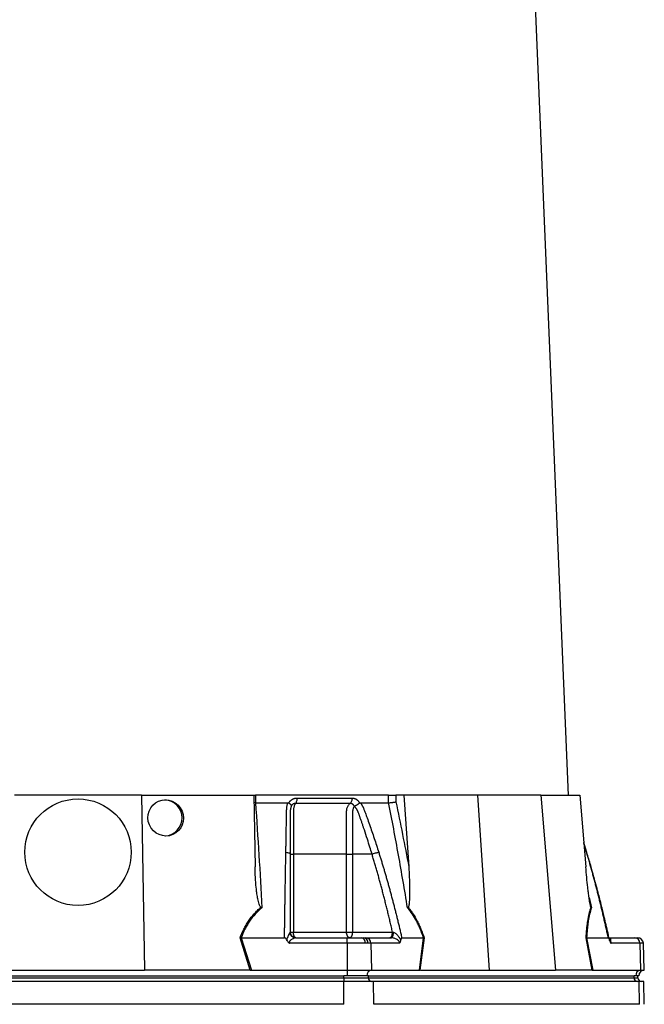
# Model space of a CAD drawing. Header units: millimetres. Extents: x 1189 to 1789, y 540 to 2623.
# Tile 8 of 12: x 1458 to 1787, y 1064 to 1581. Entities that reach past the tile are written whole.
import ezdxf

# ---------------------------------------------------------------- set-up
doc = ezdxf.new("R2010")
doc.units = ezdxf.units.MM

msp = doc.modelspace()

# ---------------------------------------------------------------- linework, layer by layer
at = {"color": 7, "linetype": 'Continuous', "lineweight": 25}
for p, q in [((1747.11, 1173.59), (1711.19, 2026.97)), ((1522.45, 1173.59), (1455.76, 1173.59)), ((1522.45, 1173.59), (1524.05, 1081.59)), ((1522.45, 1173.59), (1581.53, 1173.59)), ((1581.53, 1173.59), (1582.19, 1135.8)), ((1581.7, 1173.59), (1582.41, 1173.59)), ((1582.41, 1173.59), (1582.44, 1169.59)), ((1652.34, 1173.59), (1582.41, 1173.59)), ((1652.44, 1169.59), (1652.34, 1173.59)), ((1656.16, 1173.59), (1656.25, 1170.04)), ((1660.51, 1173.59), (1656.16, 1173.59)), ((1660.51, 1173.59), (1663.05, 1135.8)), ((1699.11, 1173.59), (1660.51, 1173.59)), ((1699.11, 1173.59), (1705.28, 1081.59)), ((1732.45, 1173.59), (1699.11, 1173.59)), ((1732.45, 1173.59), (1740.23, 1081.59)), ((1732.45, 1173.59), (1752.94, 1173.59)), ((1752.94, 1173.59), (1756.13, 1135.8)), ((1582.44, 1169.59), (1581.6, 1169.65)), ((1599.96, 1169.46), (1600.04, 1169.59)), ((1637.13, 1169.59), (1637.2, 1169.46)), ((1756.68, 1143.45), (1755.05, 1148.6)), ((1602.37, 1142.59), (1602.37, 1101.59)), ((1630.33, 1101.59), (1630.33, 1142.59)), ((1643.71, 1142.59), (1633.49, 1142.59)), ((1633.49, 1142.59), (1633.49, 1101.59)), ((1579.67, 1081.59), (1574.32, 1098.62)), ((1574.9, 1098.59), (1580.25, 1081.59)), ((1574.91, 1098.59), (1597.7, 1098.59)), ((1600.7, 1101.59), (1602.37, 1101.59)), ((1602.37, 1101.59), (1630.33, 1101.59)), ((1603.62, 1098.59), (1630.56, 1098.59)), ((1630.33, 1101.59), (1633.49, 1101.59)), ((1630.56, 1098.59), (1638.24, 1098.59)), ((1633.49, 1101.59), (1654.51, 1101.59)), ((1638.24, 1098.59), (1639.25, 1098.59)), ((1639.25, 1098.59), (1640.43, 1098.59)), ((1640.43, 1098.59), (1653.9, 1098.59)), ((1659.37, 1098.59), (1670.76, 1098.59)), ((1668.61, 1081.59), (1670.77, 1098.59)), ((1671.1, 1098.62), (1668.94, 1081.59)), ((1759.51, 1081.59), (1756.32, 1098.62)), ((1756.56, 1098.59), (1759.75, 1081.59)), ((1756.57, 1098.59), (1767.96, 1098.59)), ((1768.42, 1098.59), (1781.88, 1098.59)), ((1781.88, 1098.59), (1783.41, 1098.59)), ((1630.56, 1095.7), (1600.49, 1095.7)), ((1630.56, 1095.7), (1630.56, 1081.59)), ((1640.25, 1095.7), (1630.56, 1095.7)), ((1641.54, 1095.7), (1640.25, 1095.7)), ((1643.03, 1095.7), (1641.54, 1095.7)), ((1643.03, 1095.7), (1643.46, 1081.59)), ((1658.06, 1095.7), (1643.03, 1095.7)), ((1784.48, 1095.7), (1769.45, 1095.7)), ((1784.48, 1095.7), (1784.91, 1081.59)), ((1786.9, 1081.59), (1786.41, 1095.7)), ((1349.39, 1078.59), (1628.82, 1078.59)), ((1349.39, 1077.59), (1628.82, 1077.59)), ((1454.16, 1081.59), (1524.05, 1081.59)), ((1579.36, 1081.59), (1524.05, 1081.59)), ((1580.25, 1081.59), (1630.56, 1081.59)), ((1630.56, 1078.59), (1628.82, 1078.59)), ((1628.82, 1077.59), (1628.82, 1078.59)), ((1628.82, 1077.59), (1628.82, 1075.59)), ((1628.82, 1077.59), (1641.81, 1077.59)), ((1630.56, 1081.59), (1630.56, 1078.59)), ((1630.56, 1081.59), (1643.46, 1081.59)), ((1640.95, 1078.59), (1630.56, 1078.59)), ((1641.81, 1078.59), (1640.95, 1078.59)), ((1641.81, 1077.59), (1641.81, 1078.59)), ((1641.81, 1078.59), (1781.53, 1078.59)), ((1641.81, 1077.59), (1781.53, 1077.59)), ((1643.46, 1081.59), (1668.61, 1081.59)), ((1669.14, 1081.59), (1705.28, 1081.59)), ((1705.28, 1081.59), (1740.23, 1081.59)), ((1759.4, 1081.59), (1740.23, 1081.59)), ((1759.75, 1081.59), (1784.91, 1081.59)), ((1782.4, 1078.59), (1781.53, 1078.59)), ((1781.53, 1077.59), (1781.53, 1078.59)), ((1784.01, 1078.59), (1782.4, 1078.59)), ((1783.54, 1077.59), (1783.54, 1078.59)), ((1784.91, 1081.59), (1786.9, 1081.59)), ((1628.82, 1075.59), (1349.39, 1075.59)), ((1628.82, 1063.59), (1628.82, 1075.59)), ((1644.46, 1075.59), (1628.82, 1075.59)), ((1644.64, 1063.59), (1644.46, 1075.59)), ((1784.18, 1075.59), (1644.46, 1075.59)), ((1784.36, 1063.59), (1784.18, 1075.59)), ((1786.6, 1075.59), (1784.18, 1075.59)), ((1786.8, 1063.58), (1786.6, 1075.59)), ((1628.82, 1063.59), (1349.39, 1063.59)), ((1784.36, 1063.59), (1644.64, 1063.59))]:
    msp.add_line(p, q, dxfattribs=at)
at = {"color": 8, "linetype": 'Continuous', "lineweight": 25}
for p, q in [((1756.55, 1143.55), (1755.08, 1148.26)), ((1756.55, 1143.55), (1756.66, 1143.44)), ((1756.66, 1143.44), (1756.55, 1143.55)), ((1757.86, 1119.84), (1759.11, 1114.35)), ((1786.41, 1095.7), (1784.48, 1095.7)), ((1781.53, 1077.59), (1783.54, 1077.59))]:
    msp.add_line(p, q, dxfattribs=at)
at = {"color": 7, "linetype": 'Continuous', "lineweight": 25, "flags": 128}
for points in [[(1603.7, 1098.59), (1603.44, 1098.65), (1603.19, 1098.82), (1602.96, 1099.1), (1602.76, 1099.47), (1602.59, 1099.93), (1602.47, 1100.44), (1602.39, 1101.01), (1602.37, 1101.59)], [(1631.99, 1098.59), (1631.67, 1098.65), (1631.36, 1098.82), (1631.07, 1099.1), (1630.82, 1099.47), (1630.61, 1099.93), (1630.46, 1100.44), (1630.36, 1101.01), (1630.33, 1101.59)], [(1631.99, 1098.59), (1632.29, 1098.65), (1632.57, 1098.82), (1632.83, 1099.1), (1633.05, 1099.47), (1633.24, 1099.93), (1633.38, 1100.44), (1633.47, 1101.01), (1633.49, 1101.59)], [(1653.9, 1098.59), (1654.11, 1098.65), (1654.3, 1098.81), (1654.49, 1099.07), (1654.65, 1099.43), (1654.78, 1099.86), (1654.89, 1100.36), (1654.95, 1100.9), (1654.98, 1101.47)]]:
    msp.add_lwpolyline(points, dxfattribs=at)
at = {"color": 7, "linetype": 'Continuous', "lineweight": 25}
msp.add_circle((1489.11, 1143.59), 28, dxfattribs=at)
for centre, radius, start, end in [((1534.33, 1161.59), 9.51, 273.5343, 87.3564), ((1603.64, 1101.57), 2.98, 181.9709, 269.6724), ((1637.65, 1096.04), 2.62, 352.5656, 77.2072), ((1638.86, 1095.93), 2.69, 354.9863, 81.6138), ((1640.23, 1095.8), 2.8, 357.9914, 85.7799), ((1781.68, 1095.8), 2.8, 357.9914, 85.7799), ((1783.41, 1095.59), 3, 2, 90), ((1643.78, 1078.77), 2.84, 96.5771, 183.6107), ((1643.69, 1077.47), 1.88, 176.1887, 265.5981), ((1783.41, 1077.47), 1.88, 176.1887, 265.5981), ((1785.23, 1078.77), 2.84, 96.5771, 183.6107), ((1785.54, 1077.59), 2, 180, 270), ((1787.01, 1078.59), 3, 92, 180)]:
    msp.add_arc(centre, radius, start, end, dxfattribs=at)
msp.add_ellipse((1535.23, 1161.59), major_axis=(-3.72, 8.78), ratio=0.978252, dxfattribs=at)
for centre, major_axis, ratio, start_param, end_param in [((1580.9, 1078.59), (17.02, -0.28), 0.175535, 1.645803, 1.664009), ((1668.37, 1078.59), (11.1, 0.22), 0.269565, 1.496149, 1.514355), ((1760.17, 1078.59), (5.92, -0.52), 0.499165, 1.726141, 1.744347)]:
    msp.add_ellipse(centre, major_axis=major_axis, ratio=ratio, start_param=start_param, end_param=end_param, dxfattribs=at)
for points, knots in [([(1600.04, 1169.59), (1600.08, 1169.66), (1600.16, 1169.79), (1600.29, 1169.99), (1600.43, 1170.17), (1600.57, 1170.35), (1600.72, 1170.52), (1600.87, 1170.68), (1601.04, 1170.83), (1601.21, 1170.97), (1601.38, 1171.11), (1601.56, 1171.24), (1601.75, 1171.36), (1601.95, 1171.47), (1602.21, 1171.61), (1602.54, 1171.76), (1602.95, 1171.9), (1603.36, 1171.99), (1603.79, 1172.05), (1604.08, 1172.06), (1604.22, 1172.06)], [0, 0, 0, 0, 0.044249, 0.088103, 0.131644, 0.174955, 0.21812, 0.261226, 0.304357, 0.347601, 0.391041, 0.434763, 0.478847, 0.523375, 0.568424, 0.654803, 0.740537, 0.826241, 0.912528, 1, 1, 1, 1]), ([(1604.22, 1172.06), (1604.22, 1171.78), (1604.21, 1171.49), (1604.14, 1170.9), (1604.09, 1170.61), (1603.94, 1170.09), (1603.85, 1169.86), (1603.65, 1169.47), (1603.53, 1169.31), (1603.42, 1169.2)], [0, 0, 0, 0, 0.25, 0.25, 0.5, 0.5, 0.75, 0.75, 1, 1, 1, 1]), ([(1633.2, 1172.06), (1633.21, 1171.78), (1633.19, 1171.49), (1633.1, 1170.9), (1633.04, 1170.61), (1632.85, 1170.09), (1632.74, 1169.86), (1632.48, 1169.47), (1632.34, 1169.31), (1632.2, 1169.2)], [0, 0, 0, 0, 0.25, 0.25, 0.5, 0.5, 0.75, 0.75, 1, 1, 1, 1]), ([(1633.2, 1172.06), (1633.27, 1172.06), (1633.4, 1172.06), (1633.6, 1172.05), (1633.8, 1172.02), (1634, 1171.99), (1634.19, 1171.94), (1634.38, 1171.89), (1634.57, 1171.83), (1634.76, 1171.75), (1634.95, 1171.67), (1635.19, 1171.55), (1635.48, 1171.38), (1635.8, 1171.15), (1636.11, 1170.9), (1636.4, 1170.61), (1636.66, 1170.3), (1636.91, 1169.96), (1637.05, 1169.72), (1637.13, 1169.59)], [0, 0, 0, 0, 0.043919, 0.087472, 0.13073, 0.173768, 0.216664, 0.259492, 0.30233, 0.345255, 0.388344, 0.431671, 0.51489, 0.596546, 0.677156, 0.757259, 0.837405, 0.91814, 1, 1, 1, 1]), ([(1652.34, 1173.59), (1652.61, 1173.59), (1652.91, 1173.59), (1653.57, 1173.59), (1653.91, 1173.59), (1654.43, 1173.59), (1654.6, 1173.59), (1654.94, 1173.59), (1655.11, 1173.59), (1655.59, 1173.59), (1655.89, 1173.59), (1656.16, 1173.59)], [0, 0, 0, 0, 0.25, 0.25, 0.5, 0.5, 0.625, 0.625, 0.75, 0.75, 1, 1, 1, 1]), ([(1582.46, 1169.59), (1583.07, 1160.44), (1583.66, 1151.26), (1584.78, 1132.85), (1585.31, 1123.61), (1585.82, 1114.35)], [0, 0, 0, 0, 0.5, 0.5, 1, 1, 1, 1]), ([(1598.41, 1143.55), (1598.43, 1144.24), (1598.45, 1145.61), (1598.49, 1147.66), (1598.52, 1149.7), (1598.56, 1151.72), (1598.61, 1154.34), (1598.67, 1157.54), (1598.72, 1160.7), (1598.77, 1163.21), (1598.79, 1164.7), (1598.82, 1165.76), (1598.85, 1166.36), (1598.88, 1166.87), (1598.94, 1167.38), (1599.03, 1167.91), (1599.15, 1168.48), (1599.3, 1169.04), (1599.43, 1169.41), (1599.49, 1169.59)], [0, 0, 0, 0, 0.077777, 0.1552, 0.232272, 0.308995, 0.385372, 0.530526, 0.674474, 0.747423, 0.819615, 0.846383, 0.869761, 0.889755, 0.906383, 0.929523, 0.9528, 0.976272, 1, 1, 1, 1]), ([(1599.49, 1169.59), (1599.52, 1169.59), (1599.59, 1169.59), (1599.69, 1169.57), (1599.79, 1169.55), (1599.88, 1169.51), (1599.93, 1169.47), (1599.96, 1169.46)], [0, 0, 0, 0, 0.2125759, 0.416535, 0.614103, 0.8077257, 1, 1, 1, 1]), ([(1599.96, 1169.46), (1600, 1169.43), (1600.09, 1169.37), (1600.21, 1169.28), (1600.33, 1169.2), (1600.43, 1169.11), (1600.53, 1169.03), (1600.62, 1168.94), (1600.71, 1168.87), (1600.78, 1168.79), (1600.89, 1168.67), (1601.01, 1168.53), (1601.12, 1168.36), (1601.2, 1168.21), (1601.24, 1168.09), (1601.26, 1167.99), (1601.25, 1167.9), (1601.24, 1167.83), (1601.22, 1167.76), (1601.21, 1167.71), (1601.2, 1167.69)], [0, 0, 0, 0, 0.048652, 0.096489, 0.14339, 0.189242, 0.233941, 0.277392, 0.319512, 0.360225, 0.399465, 0.506174, 0.603082, 0.689684, 0.765815, 0.831582, 0.887296, 0.933441, 0.970686, 1, 1, 1, 1]), ([(1601.15, 1167.57), (1601.13, 1167.5), (1601.08, 1167.36), (1601.02, 1167.14), (1600.96, 1166.92), (1600.91, 1166.7), (1600.86, 1166.48), (1600.82, 1166.26), (1600.79, 1166.04), (1600.76, 1165.83), (1600.74, 1165.61), (1600.72, 1165.4), (1600.71, 1165.19), (1600.71, 1164.99), (1600.7, 1164.74), (1600.7, 1164.45), (1600.7, 1164.12), (1600.7, 1163.78), (1600.7, 1163.45), (1600.7, 1163.17), (1600.7, 1162.93), (1600.7, 1162.7), (1600.7, 1162.39), (1600.7, 1162), (1600.7, 1161.17), (1600.7, 1159.92), (1600.7, 1158.32), (1600.7, 1156.78), (1600.7, 1154.79), (1600.7, 1152.41), (1600.7, 1149.67), (1600.7, 1147.13), (1600.7, 1144.79), (1600.7, 1143.3), (1600.7, 1142.59)], [0, 0, 0, 0, 0.010662, 0.021198, 0.031594, 0.041839, 0.051919, 0.061821, 0.071533, 0.08104, 0.09033, 0.099392, 0.108213, 0.116783, 0.125091, 0.138719, 0.152205, 0.165558, 0.178786, 0.1919, 0.198167, 0.207477, 0.219813, 0.235151, 0.25346, 0.319418, 0.382864, 0.443812, 0.502275, 0.618272, 0.726011, 0.825493, 0.916782, 1, 1, 1, 1]), ([(1603.42, 1169.2), (1603.37, 1169.2), (1603.27, 1169.21), (1603.13, 1169.19), (1602.98, 1169.17), (1602.84, 1169.14), (1602.7, 1169.1), (1602.56, 1169.06), (1602.42, 1169), (1602.22, 1168.89), (1601.97, 1168.73), (1601.71, 1168.49), (1601.52, 1168.25), (1601.37, 1168.04), (1601.27, 1167.85), (1601.22, 1167.73), (1601.2, 1167.68)], [0, 0, 0, 0, 0.053313, 0.106595, 0.159871, 0.213165, 0.266504, 0.319912, 0.373414, 0.427035, 0.564482, 0.685233, 0.789261, 0.876464, 0.946724, 1, 1, 1, 1]), ([(1603.42, 1169.2), (1603.33, 1169.09), (1603.24, 1168.95), (1603.08, 1168.64), (1603, 1168.46), (1602.85, 1168.06), (1602.78, 1167.84), (1602.66, 1167.38), (1602.6, 1167.14), (1602.51, 1166.62), (1602.47, 1166.35), (1602.41, 1165.79), (1602.39, 1165.51), (1602.37, 1165.08), (1602.37, 1164.94), (1602.37, 1164.65), (1602.37, 1164.5), (1602.37, 1164.07), (1602.37, 1161.45), (1602.37, 1158.84), (1602.37, 1151.88), (1602.37, 1147.24), (1602.37, 1142.59)], [0, 0, 0, 0, 0.03125, 0.03125, 0.0625, 0.0625, 0.09375, 0.09375, 0.125, 0.125, 0.15625, 0.15625, 0.1875, 0.1875, 0.203125, 0.203125, 0.21875, 0.21875, 0.25, 0.5, 0.5, 1, 1, 1, 1]), ([(1632.2, 1169.2), (1631.12, 1169.2), (1628.82, 1169.2), (1625.45, 1169.2), (1621.85, 1169.2), (1619.37, 1169.2), (1616.77, 1169.2), (1614.27, 1169.2), (1610.56, 1169.2), (1607.03, 1169.2), (1604.57, 1169.2), (1603.42, 1169.2)], [0.7589111, 0.7589111, 0.7589111, 0.7589111, 0.7820302, 0.8131687, 0.8443073, 0.8754458, 0.8754458, 0.9065844, 0.9377229, 0.9688615, 0.9919807, 0.9919807, 0.9919807, 0.9919807]), ([(1630.33, 1142.59), (1630.33, 1147.24), (1630.33, 1151.88), (1630.34, 1158.84), (1630.34, 1161.45), (1630.34, 1164.07), (1630.34, 1164.5), (1630.34, 1164.65), (1630.34, 1164.94), (1630.34, 1165.08), (1630.37, 1165.51), (1630.4, 1165.79), (1630.5, 1166.35), (1630.56, 1166.62), (1630.72, 1167.14), (1630.81, 1167.38), (1631.02, 1167.84), (1631.14, 1168.06), (1631.4, 1168.46), (1631.55, 1168.64), (1631.86, 1168.95), (1632.02, 1169.09), (1632.2, 1169.2)], [0, 0, 0, 0, 0.5, 0.5, 0.75, 0.78125, 0.78125, 0.796875, 0.796875, 0.8125, 0.8125, 0.84375, 0.84375, 0.875, 0.875, 0.90625, 0.90625, 0.9375, 0.9375, 0.96875, 0.96875, 1, 1, 1, 1]), ([(1634.43, 1167.69), (1634.41, 1167.72), (1634.38, 1167.8), (1634.31, 1167.93), (1634.22, 1168.08), (1634.1, 1168.25), (1633.96, 1168.42), (1633.78, 1168.6), (1633.57, 1168.78), (1633.32, 1168.93), (1633.05, 1169.06), (1632.77, 1169.15), (1632.49, 1169.2), (1632.29, 1169.2), (1632.2, 1169.2)], [0, 0, 0, 0, 0.038504, 0.086514, 0.144034, 0.211029, 0.287449, 0.37325, 0.468405, 0.572922, 0.680036, 0.786786, 0.893373, 1, 1, 1, 1]), ([(1634.46, 1167.51), (1634.28, 1167.4), (1634.14, 1167.22), (1633.9, 1166.82), (1633.81, 1166.6), (1633.66, 1166.13), (1633.6, 1165.88), (1633.52, 1165.37), (1633.5, 1165.11), (1633.5, 1164.71), (1633.5, 1164.58), (1633.5, 1164.31), (1633.5, 1163.92), (1633.5, 1162.99), (1633.5, 1160.08), (1633.5, 1153.19), (1633.49, 1146.83), (1633.49, 1142.59)], [0, 0, 0, 0, 0.03125, 0.03125, 0.0625, 0.0625, 0.09375, 0.09375, 0.125, 0.125, 0.140625, 0.140625, 0.15625, 0.1875, 0.25, 0.5, 1, 1, 1, 1]), ([(1634.44, 1167.69), (1634.45, 1167.71), (1634.48, 1167.73), (1634.52, 1167.77), (1634.57, 1167.82), (1634.64, 1167.86), (1634.72, 1167.91), (1634.81, 1167.96), (1634.92, 1168.02), (1635.04, 1168.09), (1635.17, 1168.16), (1635.32, 1168.24), (1635.48, 1168.33), (1635.65, 1168.43), (1635.84, 1168.54), (1636.04, 1168.67), (1636.26, 1168.81), (1636.5, 1168.96), (1636.73, 1169.12), (1636.97, 1169.29), (1637.13, 1169.4), (1637.2, 1169.46)], [0, 0, 0, 0, 0.0172483, 0.0374561, 0.0609129, 0.0878381, 0.1184067, 0.1527631, 0.1910263, 0.2332913, 0.279627, 0.3300717, 0.3846271, 0.4432515, 0.5058518, 0.572276, 0.6486549, 0.7302089, 0.8164081, 0.906598, 1, 1, 1, 1]), ([(1643.71, 1142.59), (1643.34, 1143.82), (1642.54, 1146.45), (1641.21, 1150.68), (1640.06, 1154.17), (1639.19, 1156.77), (1638.67, 1158.31), (1638.13, 1159.92), (1637.69, 1161.18), (1637.37, 1162.09), (1637.18, 1162.63), (1636.99, 1163.16), (1636.8, 1163.7), (1636.6, 1164.23), (1636.45, 1164.66), (1636.32, 1164.99), (1636.21, 1165.22), (1636.1, 1165.45), (1635.96, 1165.7), (1635.81, 1165.95), (1635.64, 1166.21), (1635.45, 1166.48), (1635.26, 1166.75), (1635.04, 1167.02), (1634.81, 1167.3), (1634.65, 1167.48), (1634.56, 1167.57)], [0, 0, 0, 0, 0.143085, 0.308796, 0.497427, 0.555835, 0.616742, 0.680167, 0.746121, 0.767405, 0.788723, 0.810074, 0.831456, 0.852865, 0.874301, 0.883002, 0.892336, 0.902282, 0.912815, 0.923904, 0.935514, 0.947608, 0.960145, 0.973084, 0.986383, 1, 1, 1, 1]), ([(1637.2, 1169.46), (1637.22, 1169.47), (1637.26, 1169.5), (1637.33, 1169.53), (1637.4, 1169.56), (1637.47, 1169.58), (1637.55, 1169.59), (1637.6, 1169.59), (1637.63, 1169.59)], [0, 0, 0, 0, 0.160202, 0.3210387, 0.4840271, 0.6506251, 0.8221989, 1, 1, 1, 1]), ([(1637.63, 1169.59), (1637.7, 1169.49), (1637.84, 1169.28), (1638.04, 1168.97), (1638.24, 1168.65), (1638.43, 1168.33), (1638.6, 1168.01), (1638.78, 1167.69), (1638.94, 1167.36), (1639.09, 1167.04), (1639.28, 1166.62), (1639.52, 1166.03), (1639.84, 1165.18), (1640.23, 1164.12), (1640.67, 1162.91), (1641.41, 1160.9), (1642.41, 1158.07), (1643.66, 1154.47), (1644.88, 1150.86), (1646.07, 1147.22), (1646.85, 1144.78), (1647.24, 1143.55)], [0, 0, 0, 0, 0.013423, 0.026738, 0.039956, 0.053088, 0.066144, 0.079134, 0.09207, 0.104963, 0.117824, 0.141662, 0.172831, 0.217057, 0.263491, 0.312127, 0.449156, 0.58733, 0.723761, 0.861313, 1, 1, 1, 1]), ([(1662.39, 1114.35), (1660.88, 1123.61), (1659.3, 1132.85), (1655.99, 1151.26), (1654.25, 1160.44), (1652.43, 1169.59)], [0, 0, 0, 0, 0.5, 0.5, 1, 1, 1, 1]), ([(1652.44, 1169.59), (1652.71, 1169.6), (1653.02, 1169.62), (1653.67, 1169.68), (1654.01, 1169.71), (1654.53, 1169.77), (1654.7, 1169.79), (1655.04, 1169.84), (1655.21, 1169.86), (1655.53, 1169.91), (1655.68, 1169.94), (1655.98, 1169.99), (1656.12, 1170.02), (1656.25, 1170.04)], [0, 0, 0, 0, 0.25, 0.25, 0.5, 0.5, 0.625, 0.625, 0.75, 0.75, 0.875, 0.875, 1, 1, 1, 1]), ([(1597.7, 1098.59), (1597.71, 1099.43), (1597.73, 1101.1), (1597.77, 1103.59), (1597.81, 1106.07), (1597.84, 1108.53), (1597.88, 1110.98), (1597.92, 1113.41), (1597.95, 1115.82), (1597.99, 1118.22), (1598.03, 1120.61), (1598.07, 1122.97), (1598.11, 1125.32), (1598.14, 1127.66), (1598.18, 1129.98), (1598.22, 1132.28), (1598.26, 1134.56), (1598.3, 1136.83), (1598.34, 1139.09), (1598.38, 1141.33), (1598.4, 1142.81), (1598.41, 1143.55)], [0, 0, 0, 0, 0.055211, 0.110128, 0.164753, 0.219086, 0.273129, 0.326884, 0.38035, 0.43353, 0.486425, 0.539036, 0.591365, 0.643413, 0.695181, 0.746671, 0.797884, 0.848822, 0.899487, 0.949879, 1, 1, 1, 1]), ([(1598.41, 1143.55), (1598.71, 1143.53), (1599.02, 1143.49), (1599.59, 1143.37), (1599.85, 1143.29), (1600.27, 1143.11), (1600.44, 1143.01), (1600.65, 1142.8), (1600.7, 1142.69), (1600.7, 1142.59)], [0, 0, 0, 0, 0.25, 0.25, 0.5, 0.5, 0.75, 0.75, 1, 1, 1, 1]), ([(1600.7, 1142.59), (1600.7, 1141.88), (1600.7, 1140.46), (1600.7, 1138.31), (1600.7, 1136.14), (1600.7, 1133.96), (1600.7, 1131.76), (1600.7, 1129.54), (1600.7, 1127.3), (1600.7, 1125.05), (1600.7, 1122.78), (1600.7, 1120.5), (1600.7, 1118.19), (1600.7, 1115.87), (1600.7, 1113.54), (1600.7, 1111.18), (1600.7, 1108.81), (1600.7, 1106.42), (1600.7, 1104.01), (1600.7, 1102.4), (1600.7, 1101.59)], [0, 0, 0, 0, 0.0526354, 0.1056085, 0.1589205, 0.2125726, 0.2665659, 0.3209015, 0.3755805, 0.4306039, 0.4859727, 0.541688, 0.5977508, 0.6541621, 0.7109228, 0.7680338, 0.8254961, 0.8833107, 0.9414784, 1, 1, 1, 1]), ([(1600.7, 1142.59), (1600.7, 1142.59), (1600.86, 1142.59), (1601.44, 1142.59), (1601.87, 1142.59), (1602.37, 1142.59)], [0, 0, 0, 0, 0.5, 0.5, 1, 1, 1, 1]), ([(1630.33, 1142.59), (1630.79, 1142.59), (1631.34, 1142.59), (1632.45, 1142.59), (1633.01, 1142.59), (1633.49, 1142.59)], [0, 0, 0, 0, 0.5, 0.5, 1, 1, 1, 1]), ([(1643.71, 1142.59), (1643.96, 1142.69), (1644.26, 1142.8), (1644.88, 1143.01), (1645.22, 1143.11), (1645.87, 1143.29), (1646.2, 1143.37), (1646.77, 1143.49), (1647.03, 1143.53), (1647.24, 1143.55)], [0, 0, 0, 0, 0.25, 0.25, 0.5, 0.5, 0.75, 0.75, 1, 1, 1, 1]), ([(1654.51, 1101.59), (1654.31, 1102.45), (1653.92, 1104.15), (1653.32, 1106.7), (1652.71, 1109.23), (1652.1, 1111.74), (1651.49, 1114.22), (1650.87, 1116.69), (1650.25, 1119.14), (1649.62, 1121.57), (1648.98, 1123.99), (1648.34, 1126.38), (1647.7, 1128.75), (1647.05, 1131.11), (1646.39, 1133.44), (1645.73, 1135.76), (1645.06, 1138.05), (1644.39, 1140.33), (1643.94, 1141.84), (1643.71, 1142.59)], [0, 0, 0, 0, 0.061953, 0.123509, 0.18467, 0.245435, 0.305808, 0.365787, 0.425376, 0.484574, 0.543383, 0.601804, 0.659839, 0.717488, 0.774754, 0.831636, 0.888137, 0.944258, 1, 1, 1, 1]), ([(1647.24, 1143.55), (1647.45, 1142.88), (1647.87, 1141.54), (1648.49, 1139.52), (1649.11, 1137.48), (1649.72, 1135.43), (1650.33, 1133.37), (1650.93, 1131.29), (1651.53, 1129.21), (1652.12, 1127.1), (1652.71, 1124.99), (1653.29, 1122.86), (1653.87, 1120.72), (1654.44, 1118.57), (1655.01, 1116.4), (1655.57, 1114.22), (1656.13, 1112.02), (1656.68, 1109.82), (1657.23, 1107.6), (1657.77, 1105.37), (1658.31, 1103.12), (1658.84, 1100.86), (1659.19, 1099.35), (1659.37, 1098.59)], [0, 0, 0, 0, 0.045336, 0.090894, 0.136674, 0.182678, 0.228907, 0.275362, 0.322044, 0.368954, 0.416093, 0.463462, 0.511063, 0.558896, 0.606962, 0.655262, 0.703798, 0.752569, 0.801578, 0.850824, 0.900309, 0.950034, 1, 1, 1, 1]), ([(1767.96, 1098.59), (1767.78, 1099.43), (1767.42, 1101.1), (1766.86, 1103.59), (1766.3, 1106.07), (1765.74, 1108.53), (1765.17, 1110.98), (1764.59, 1113.41), (1764.01, 1115.82), (1763.42, 1118.22), (1762.82, 1120.61), (1762.22, 1122.97), (1761.62, 1125.32), (1761.01, 1127.66), (1760.39, 1129.98), (1759.76, 1132.28), (1759.13, 1134.56), (1758.5, 1136.83), (1757.85, 1139.09), (1757.2, 1141.33), (1756.77, 1142.81), (1756.55, 1143.55)], [0, 0, 0, 0, 0.055211, 0.1101282, 0.1647529, 0.2190862, 0.2731293, 0.3268835, 0.38035, 0.4335301, 0.4864251, 0.5390363, 0.5913651, 0.6434129, 0.6951811, 0.7466711, 0.7978843, 0.8488223, 0.8994865, 0.9498786, 1, 1, 1, 1]), ([(1768.57, 1097.63), (1768.24, 1099.09), (1767.58, 1102.05), (1766.6, 1106.27), (1765.69, 1110.09), (1764.92, 1113.26), (1764.27, 1115.86), (1763.61, 1118.49), (1762.79, 1121.67), (1761.69, 1125.84), (1760.32, 1130.92), (1758.63, 1136.9), (1757.36, 1141.16), (1756.68, 1143.45)], [0, 0, 0, 0, 0.094551, 0.191234, 0.273987, 0.342803, 0.39768, 0.443648, 0.5146, 0.605701, 0.716954, 0.848375, 1, 1, 1, 1]), ([(1585.32, 1114.59), (1585.22, 1114.64), (1585.13, 1114.72), (1584.98, 1114.89), (1584.92, 1114.99), (1584.74, 1115.28), (1584.65, 1115.49), (1584.39, 1116.12), (1584.25, 1116.55), (1584.01, 1117.42), (1583.9, 1117.86), (1583.71, 1118.75), (1583.63, 1119.19), (1583.38, 1120.53), (1583.25, 1121.42), (1583.01, 1123.21), (1582.91, 1124.1), (1582.63, 1126.79), (1582.49, 1128.59), (1582.29, 1132.19), (1582.22, 1134), (1582.19, 1135.8)], [0, 0, 0, 0, 0.015625, 0.015625, 0.03125, 0.03125, 0.0625, 0.0625, 0.125, 0.125, 0.1875, 0.1875, 0.25, 0.25, 0.375, 0.375, 0.5, 0.5, 0.75, 0.75, 1, 1, 1, 1]), ([(1663.05, 1135.8), (1663.17, 1134), (1663.26, 1132.19), (1663.41, 1128.59), (1663.46, 1126.79), (1663.49, 1124.09), (1663.5, 1123.2), (1663.48, 1121.41), (1663.46, 1120.51), (1663.41, 1119.18), (1663.39, 1118.74), (1663.33, 1117.85), (1663.3, 1117.41), (1663.21, 1116.54), (1663.15, 1116.11), (1663.03, 1115.48), (1662.98, 1115.27), (1662.89, 1114.99), (1662.86, 1114.89), (1662.78, 1114.72), (1662.73, 1114.64), (1662.66, 1114.59)], [0, 0, 0, 0, 0.25, 0.25, 0.5, 0.5, 0.625, 0.625, 0.75, 0.75, 0.8125, 0.8125, 0.875, 0.875, 0.9375, 0.9375, 0.96875, 0.96875, 0.984375, 0.984375, 1, 1, 1, 1]), ([(1758.88, 1114.59), (1758.84, 1114.64), (1758.8, 1114.72), (1758.74, 1114.89), (1758.71, 1114.99), (1758.62, 1115.28), (1758.57, 1115.49), (1758.43, 1116.12), (1758.35, 1116.55), (1758.2, 1117.42), (1758.13, 1117.86), (1757.99, 1118.75), (1757.93, 1119.19), (1757.74, 1120.53), (1757.62, 1121.42), (1757.4, 1123.21), (1757.29, 1124.1), (1756.99, 1126.79), (1756.8, 1128.59), (1756.45, 1132.19), (1756.28, 1134), (1756.13, 1135.8)], [0, 0, 0, 0, 0.015625, 0.015625, 0.03125, 0.03125, 0.0625, 0.0625, 0.125, 0.125, 0.1875, 0.1875, 0.25, 0.25, 0.375, 0.375, 0.5, 0.5, 0.75, 0.75, 1, 1, 1, 1]), ([(1574.32, 1098.62), (1574.91, 1100.15), (1575.57, 1101.66), (1576.67, 1103.86), (1577.06, 1104.58), (1577.88, 1106), (1578.31, 1106.7), (1579.67, 1108.73), (1580.67, 1110.02), (1582.31, 1111.84), (1582.88, 1112.42), (1584.07, 1113.54), (1584.68, 1114.08), (1585.32, 1114.59)], [0, 0, 0, 0, 0.25, 0.25, 0.375, 0.375, 0.5, 0.5, 0.75, 0.75, 0.875, 0.875, 1, 1, 1, 1]), ([(1585.82, 1114.35), (1584.54, 1113.35), (1583.36, 1112.26), (1581.2, 1109.9), (1580.21, 1108.63), (1578.86, 1106.62), (1578.44, 1105.93), (1577.62, 1104.52), (1577.24, 1103.8), (1576.14, 1101.62), (1575.49, 1100.12), (1574.91, 1098.59)], [0, 0, 0, 0, 0.25, 0.25, 0.5, 0.5, 0.625, 0.625, 0.75, 0.75, 1, 1, 1, 1]), ([(1670.76, 1098.59), (1670.26, 1100.12), (1669.72, 1101.62), (1668.83, 1103.8), (1668.52, 1104.52), (1667.88, 1105.93), (1667.54, 1106.62), (1666.5, 1108.63), (1665.76, 1109.9), (1664.16, 1112.26), (1663.31, 1113.35), (1662.39, 1114.35)], [0, 0, 0, 0, 0.25, 0.25, 0.375, 0.375, 0.5, 0.5, 0.75, 0.75, 1, 1, 1, 1]), ([(1662.66, 1114.59), (1663.12, 1114.08), (1663.56, 1113.54), (1664.43, 1112.42), (1664.85, 1111.84), (1666.06, 1110.02), (1666.81, 1108.73), (1667.86, 1106.7), (1668.2, 1106), (1668.84, 1104.58), (1669.15, 1103.86), (1670.05, 1101.66), (1670.59, 1100.15), (1671.1, 1098.62)], [0, 0, 0, 0, 0.125, 0.125, 0.25, 0.25, 0.5, 0.5, 0.625, 0.625, 0.75, 0.75, 1, 1, 1, 1]), ([(1756.32, 1098.62), (1756.4, 1100.15), (1756.51, 1101.66), (1756.72, 1103.86), (1756.8, 1104.58), (1756.97, 1106), (1757.07, 1106.7), (1757.38, 1108.73), (1757.62, 1110.02), (1758.05, 1111.84), (1758.2, 1112.42), (1758.53, 1113.54), (1758.7, 1114.08), (1758.88, 1114.59)], [0, 0, 0, 0, 0.25, 0.25, 0.375, 0.375, 0.5, 0.5, 0.75, 0.75, 0.875, 0.875, 1, 1, 1, 1]), ([(1759.11, 1114.35), (1758.74, 1113.35), (1758.42, 1112.26), (1757.85, 1109.9), (1757.61, 1108.63), (1757.3, 1106.62), (1757.21, 1105.93), (1757.04, 1104.52), (1756.96, 1103.8), (1756.76, 1101.62), (1756.65, 1100.12), (1756.57, 1098.59)], [0, 0, 0, 0, 0.25, 0.25, 0.5, 0.5, 0.625, 0.625, 0.75, 0.75, 1, 1, 1, 1]), ([(1599.01, 1097.18), (1598.88, 1097.49), (1598.73, 1097.79), (1598.43, 1098.19), (1598.31, 1098.31), (1598.11, 1098.46), (1598.04, 1098.51), (1597.89, 1098.57), (1597.8, 1098.59), (1597.72, 1098.59)], [0, 0, 0, 0, 0.5, 0.5, 0.75, 0.75, 0.875, 0.875, 1, 1, 1, 1]), ([(1599.01, 1097.18), (1599.08, 1097.65), (1599.21, 1098.1), (1599.49, 1098.95), (1599.65, 1099.35), (1599.98, 1100.11), (1600.14, 1100.47), (1600.37, 1100.93), (1600.44, 1101.08), (1600.57, 1101.32), (1600.63, 1101.42), (1600.66, 1101.47)], [0, 0, 0, 0, 0.25, 0.25, 0.5, 0.5, 0.75, 0.75, 0.875, 0.875, 1, 1, 1, 1]), ([(1603.62, 1098.59), (1603.62, 1098.59), (1603.62, 1098.59), (1603.61, 1098.59), (1603.61, 1098.59), (1603.59, 1098.59), (1603.57, 1098.59), (1603.53, 1098.58), (1603.51, 1098.58), (1603.42, 1098.56), (1603.35, 1098.54), (1603.14, 1098.47), (1602.97, 1098.41), (1602.44, 1098.19), (1602.05, 1098.01), (1601.47, 1097.68), (1601.28, 1097.57), (1600.9, 1097.31), (1600.71, 1097.16), (1600.46, 1096.91), (1600.39, 1096.82), (1600.27, 1096.61), (1600.22, 1096.5), (1600.21, 1096.25), (1600.24, 1096.13), (1600.34, 1095.9), (1600.41, 1095.79), (1600.49, 1095.7)], [0, 0, 0, 0, 0.003906, 0.003906, 0.007812, 0.015625, 0.03125, 0.03125, 0.0625, 0.0625, 0.125, 0.125, 0.25, 0.25, 0.5, 0.5, 0.625, 0.625, 0.75, 0.75, 0.8125, 0.8125, 0.875, 0.875, 0.9375, 0.9375, 1, 1, 1, 1]), ([(1603.7, 1098.59), (1603.31, 1098.59), (1602.91, 1098.67), (1602.19, 1098.97), (1601.86, 1099.19), (1601.3, 1099.75), (1601.08, 1100.08), (1600.78, 1100.81), (1600.7, 1101.2), (1600.7, 1101.59)], [0, 0, 0, 0, 0.25, 0.25, 0.5, 0.5, 0.75, 0.75, 1, 1, 1, 1]), ([(1630.56, 1095.7), (1630.56, 1096.04), (1630.56, 1096.42), (1630.56, 1097.13), (1630.56, 1097.47), (1630.56, 1098.03), (1630.56, 1098.25), (1630.56, 1098.53), (1630.56, 1098.59), (1630.56, 1098.59)], [0, 0, 0, 0, 0.25, 0.25, 0.5, 0.5, 0.75, 0.75, 1, 1, 1, 1]), ([(1653.01, 1098.59), (1653.2, 1098.59), (1653.4, 1098.67), (1653.76, 1098.97), (1653.93, 1099.19), (1654.2, 1099.75), (1654.32, 1100.08), (1654.47, 1100.81), (1654.51, 1101.2), (1654.51, 1101.59)], [0, 0, 0, 0, 0.25, 0.25, 0.5, 0.5, 0.75, 0.75, 1, 1, 1, 1]), ([(1658.06, 1095.7), (1658.1, 1095.8), (1658.13, 1095.9), (1658.15, 1096.13), (1658.14, 1096.25), (1658.08, 1096.5), (1658.02, 1096.61), (1657.89, 1096.82), (1657.81, 1096.91), (1657.58, 1097.16), (1657.4, 1097.31), (1657.03, 1097.56), (1656.84, 1097.68), (1656.25, 1098.01), (1655.82, 1098.19), (1655.13, 1098.41), (1654.89, 1098.47), (1654.53, 1098.54), (1654.4, 1098.56), (1654.15, 1098.59), (1654.02, 1098.59), (1653.9, 1098.59)], [0, 0, 0, 0, 0.0625, 0.0625, 0.125, 0.125, 0.1875, 0.1875, 0.25, 0.25, 0.375, 0.375, 0.5, 0.5, 0.75, 0.75, 0.875, 0.875, 0.9375, 0.9375, 1, 1, 1, 1]), ([(1654.98, 1101.47), (1655.21, 1101.41), (1655.42, 1101.32), (1655.84, 1101.08), (1656.05, 1100.94), (1656.62, 1100.47), (1656.97, 1100.11), (1657.59, 1099.35), (1657.87, 1098.95), (1658.37, 1098.1), (1658.59, 1097.65), (1658.76, 1097.18)], [0, 0, 0, 0, 0.125, 0.125, 0.25, 0.25, 0.5, 0.5, 0.75, 0.75, 1, 1, 1, 1]), ([(1659.37, 1098.59), (1659.28, 1098.59), (1659.21, 1098.52), (1659.07, 1098.32), (1659.02, 1098.19), (1658.93, 1097.92), (1658.89, 1097.78), (1658.82, 1097.49), (1658.78, 1097.34), (1658.76, 1097.18)], [0, 0, 0, 0, 0.25, 0.25, 0.5, 0.5, 0.75, 0.75, 1, 1, 1, 1]), ([(1768.66, 1097.18), (1768.59, 1097.49), (1768.5, 1097.79), (1768.34, 1098.19), (1768.28, 1098.31), (1768.17, 1098.46), (1768.14, 1098.51), (1768.06, 1098.57), (1768.02, 1098.59), (1767.97, 1098.59)], [0, 0, 0, 0, 0.5, 0.5, 0.75, 0.75, 0.875, 0.875, 1, 1, 1, 1]), ([(1768.42, 1098.59), (1768.59, 1098.59), (1768.72, 1098.56), (1768.92, 1098.47), (1769, 1098.41), (1769.16, 1098.19), (1769.2, 1098.01), (1769.21, 1097.68), (1769.21, 1097.57), (1769.19, 1097.31), (1769.18, 1097.16), (1769.17, 1096.91), (1769.17, 1096.82), (1769.18, 1096.61), (1769.2, 1096.5), (1769.25, 1096.25), (1769.28, 1096.13), (1769.36, 1095.9), (1769.41, 1095.8), (1769.45, 1095.7)], [0, 0, 0, 0, 0.125, 0.125, 0.25, 0.25, 0.5, 0.5, 0.625, 0.625, 0.75, 0.75, 0.8125, 0.8125, 0.875, 0.875, 0.9375, 0.9375, 1, 1, 1, 1]), ([(1768.66, 1097.18), (1768.65, 1097.27), (1768.6, 1097.5), (1768.55, 1097.73), (1768.51, 1097.88)], [0, 0, 0, 0, 0.342719, 1, 1, 1, 1]), ([(1599.01, 1097.18), (1599.09, 1097.02), (1599.17, 1096.86), (1599.37, 1096.57), (1599.49, 1096.43), (1599.74, 1096.18), (1599.88, 1096.07), (1600.18, 1095.87), (1600.33, 1095.78), (1600.49, 1095.7)], [0, 0, 0, 0, 0.25, 0.25, 0.5, 0.5, 0.75, 0.75, 1, 1, 1, 1]), ([(1658.76, 1097.18), (1658.72, 1097.02), (1658.69, 1096.86), (1658.6, 1096.57), (1658.54, 1096.43), (1658.42, 1096.18), (1658.36, 1096.07), (1658.21, 1095.87), (1658.14, 1095.78), (1658.06, 1095.7)], [0, 0, 0, 0, 0.25, 0.25, 0.5, 0.5, 0.75, 0.75, 1, 1, 1, 1]), ([(1768.66, 1097.18), (1768.71, 1097.02), (1768.75, 1096.86), (1768.86, 1096.57), (1768.92, 1096.43), (1769.06, 1096.18), (1769.13, 1096.07), (1769.28, 1095.87), (1769.37, 1095.78), (1769.45, 1095.7)], [0, 0, 0, 0, 0.25, 0.25, 0.5, 0.5, 0.75, 0.75, 1, 1, 1, 1])]:
    msp.add_open_spline(points, degree=3, knots=knots, dxfattribs=at)
for points in [[(1604.22, 1172.06), (1614.23, 1172.06), (1623.91, 1172.06), (1633.2, 1172.06)], [(1582.45, 1169.59), (1585.33, 1169.59), (1591.06, 1169.59), (1596.69, 1169.59), (1599.49, 1169.59)], [(1637.63, 1169.59), (1640.16, 1169.59), (1645.16, 1169.59), (1650.03, 1169.59), (1652.43, 1169.59)], [(1656.25, 1170.04), (1658.66, 1158.68), (1660.92, 1147.26), (1663.05, 1135.8)], [(1630.33, 1142.59), (1621.36, 1142.59), (1612.02, 1142.59), (1602.37, 1142.59)], [(1585.32, 1114.59), (1585.49, 1114.51), (1585.65, 1114.43), (1585.82, 1114.35)], [(1662.66, 1114.59), (1662.56, 1114.51), (1662.47, 1114.43), (1662.39, 1114.35)], [(1758.88, 1114.59), (1758.94, 1114.51), (1759.02, 1114.43), (1759.11, 1114.35)], [(1574.9, 1098.59), (1574.71, 1098.6), (1574.51, 1098.61), (1574.32, 1098.62)], [(1574.91, 1098.59), (1574.91, 1098.59), (1574.9, 1098.59), (1574.9, 1098.59)], [(1600.66, 1101.47), (1600.69, 1101.51), (1600.7, 1101.55), (1600.7, 1101.59)], [(1654.51, 1101.59), (1654.66, 1101.55), (1654.82, 1101.51), (1654.98, 1101.47)], [(1670.77, 1098.59), (1670.77, 1098.59), (1670.77, 1098.59), (1670.76, 1098.59)], [(1670.77, 1098.59), (1670.87, 1098.6), (1670.98, 1098.61), (1671.1, 1098.62)], [(1756.56, 1098.59), (1756.47, 1098.6), (1756.38, 1098.61), (1756.32, 1098.62)], [(1756.57, 1098.59), (1756.57, 1098.59), (1756.57, 1098.59), (1756.56, 1098.59)], [(1579.67, 1081.59), (1579.86, 1081.59), (1580.06, 1081.59), (1580.25, 1081.59)], [(1668.61, 1081.59), (1668.71, 1081.59), (1668.82, 1081.59), (1668.94, 1081.59)], [(1759.51, 1081.59), (1759.57, 1081.59), (1759.66, 1081.59), (1759.75, 1081.59)]]:
    msp.add_open_spline(points, degree=3, dxfattribs=at)

doc.saveas('drawing.dxf')
